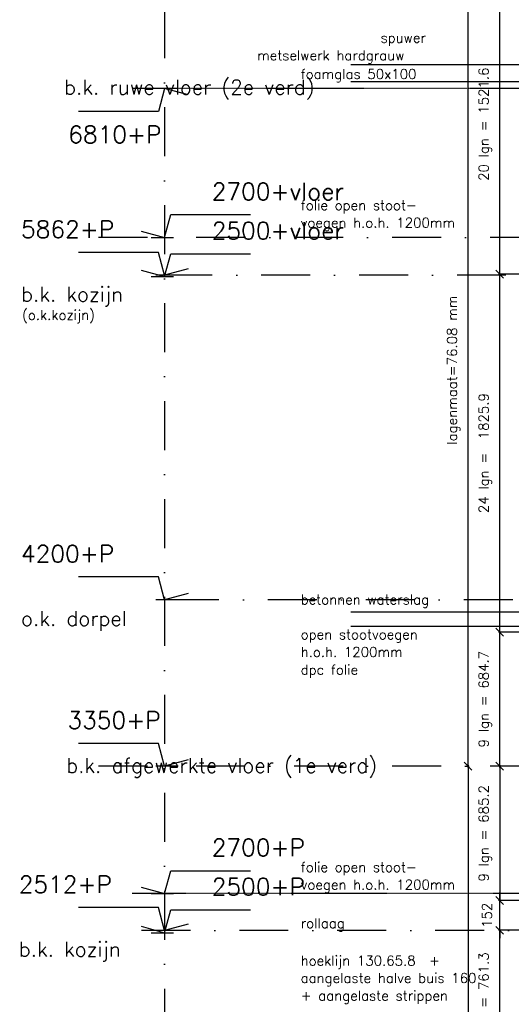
# Model space of a CAD drawing. Extents: x 0 to 297174, y -27731 to 163980.
# Tile 43 of 152: x 149574 to 152085, y 94580 to 99608. Entities that reach past the tile are written whole.
import ezdxf

# ---------------------------------------------------------------- set-up
doc = ezdxf.new("R2010")
doc.units = 0
doc.header["$LTSCALE"] = 5
doc.header["$MEASUREMENT"] = 0
doc.header["$PDMODE"] = 3
doc.header["$PDSIZE"] = 0.1
doc.linetypes.add('DASHDOT', pattern=[1, 0.5, -0.25, 0, -0.25])
doc.linetypes.add('DD1', pattern=[2.66667, 1.66667, -0.5, 0, -0.5])
doc.layers.get('0').update_dxf_attribs({"linetype": 'CONTINUOUS'})
doc.layers.get('DEFPOINTS').update_dxf_attribs({"linetype": 'CONTINUOUS'})
for name, color, linetype in [('A--M$1A-_F123-', 1, 'CONTINUOUS'), ('A--M01A1_MAATVOERING', 1, 'CONTINUOUS'), ('A--M01B1_HOOGTE_MAATV', 1, 'CONTINUOUS'), ('A--T01A-25_TEKST', 2, 'CONTINUOUS'), ('A--T01B2_HOOGTE_MAATV', 2, 'CONTINUOUS'), ('A--T01B3_HOOGTE_MAATV', 3, 'CONTINUOUS'), ('STRAMIEN', 8, 'DD1')]:
    doc.layers.add(name, color=color, linetype=linetype)
doc.styles.add('HIEMSTRA', font='romans.shx')
doc.styles.add('HOOGTEXT', font='ROMANS.shx', dxfattribs={"height": 2.5})
doc.dimstyles.get("Standard").update_dxf_attribs({"dimscale": 50, "dimtxt": 2.5, "dimasz": 2, "dimexe": 0.3, "dimexo": 0.3, "dimgap": 2, "dimtad": 1, "dimdec": 0, "dimzin": 0, "dimdsep": 46, "dimtxsty": 'HIEMSTRA', "dimblk1": 'OBLIQUE', "dimblk2": 'OBLIQUE', "dimsah": 1, "dimcen": 0.09, "dimdle": 0.3, "dimclrd": 1, "dimclre": 1, "dimclrt": 2, "dimadec": 0, "dimazin": 0, "dimtfac": 1, "dimtdec": 4, "dimtix": 1, "dimtmove": 2, "dimatfit": 3, "dimldrblk": 'OBLIQUE', "dimfxl": 0, "dimtvp": 625, "dimtolj": 1, "dimtzin": 0, "dimarcsym": 0})

# ---------------------------------------------------------------- blocks, each defined once
blk = doc.blocks.new('HOOGTEP')
at = {"layer": 'A--M01A1_MAATVOERING'}
for p, q in [((0, 0), (0.62, 2.33)), ((0.62, 2.33), (8.79, 2.33)), ((-2.41, 0.65), (0, 0))]:
    blk.add_line(p, q, dxfattribs=at)
at = {"layer": 'A--M01B1_HOOGTE_MAATV'}
blk.add_line((-1.38, 0), (0.91, 0), dxfattribs=at)
at = {"layer": 'A--T01B2_HOOGTE_MAATV', "style": 'HOOGTEXT', "flags": 4}
blk.add_attdef('TEKST', (1.84, -0.67), '', height=1.5, dxfattribs=at)
at = {"layer": 'A--T01B3_HOOGTE_MAATV', "style": 'HOOGTEXT', "flags": 4}
blk.add_attdef('HOOGTE', (1.67, 3.82), '', height=1.75, dxfattribs=at)
blk = doc.blocks.new('_OBLIQUE')
at = {"color": 0, "linetype": 'ByBlock'}
blk.add_line((-0.5, -0.5), (0.5, 0.5), dxfattribs=at)
blk = doc.blocks.new('*D512')
at = {"layer": 'A--M$1A-_F123-', "color": 1, "lineweight": -2}
for p, q in [((152273.3, 98307.9), (152020, 98307.9)), ((152026, 96474.6), (152026, 98313.9)), ((152273.3, 96480.6), (152020, 96480.6))]:
    blk.add_line(p, q, dxfattribs=at)
at = {"layer": 'DEFPOINTS', "color": 0}
for p in [(152026, 98307.9), (152279.3, 98307.9), (152279.3, 96480.6)]:
    blk.add_point(p, dxfattribs=at)
at = {"layer": 'A--M$1A-_F123-', "color": 1, "lineweight": -2, "xscale": 40, "yscale": 40, "zscale": 40}
for p, rotation in [((152026, 98307.9), 90), ((152026, 96480.6), 270)]:
    blk.add_blockref('_OBLIQUE', p, dxfattribs=dict(at, rotation=rotation))
at = {"layer": 'A--M$1A-_F123-', "color": 2, "insert": (151952.7, 97394.3), "char_height": 50, "attachment_point": 5, "rotation": 90, "style": 'HIEMSTRA'}
blk.add_mtext('\\A1;24 lgn =  1825.9', dxfattribs=at)
blk = doc.blocks.new('*D513')
at = {"color": 1, "linetype": 'ByBlock'}
for p, q in [((152273.3, 99840.1), (152020, 99840.1)), ((152026, 98301.9), (152026, 99846.1)), ((152273.3, 98307.9), (152020, 98307.9))]:
    blk.add_line(p, q, dxfattribs=at)
at = {"layer": 'DEFPOINTS', "color": 0, "linetype": 'ByBlock'}
for p in [(152026, 99840.1), (152279.3, 99840.1), (152279.3, 98307.9)]:
    blk.add_point(p, dxfattribs=at)
at = {"color": 1, "linetype": 'ByBlock', "xscale": 40, "yscale": 40, "zscale": 40}
for p, rotation in [((152026, 99840.1), 90), ((152026, 98307.9), 270)]:
    blk.add_blockref('_OBLIQUE', p, dxfattribs=dict(at, rotation=rotation))
at = {"color": 2, "linetype": 'ByBlock', "insert": (151952.7, 99074), "char_height": 50, "attachment_point": 5, "rotation": 90, "style": 'HIEMSTRA'}
blk.add_mtext('\\A1;20 lgn = 1521.6', dxfattribs=at)
blk = doc.blocks.new('*D520')
at = {"layer": 'A--M$1A-_F123-', "color": 1, "lineweight": -2}
for p, q in [((152308, 94958.2), (152020, 94958.2)), ((152026, 94190.9), (152026, 94964.2)), ((152273.3, 94196.9), (152020, 94196.9))]:
    blk.add_line(p, q, dxfattribs=at)
at = {"layer": 'DEFPOINTS', "color": 0}
for p in [(152026, 94958.2), (152314, 94958.2), (152279.3, 94196.9)]:
    blk.add_point(p, dxfattribs=at)
at = {"layer": 'A--M$1A-_F123-', "color": 1, "lineweight": -2, "xscale": 40, "yscale": 40, "zscale": 40}
for p, rotation in [((152026, 94958.2), 90), ((152026, 94196.9), 270)]:
    blk.add_blockref('_OBLIQUE', p, dxfattribs=dict(at, rotation=rotation))
at = {"layer": 'A--M$1A-_F123-', "color": 2, "insert": (151952.7, 94577.5), "char_height": 50, "attachment_point": 5, "rotation": 90, "style": 'HIEMSTRA'}
blk.add_mtext('\\A1;10 lgn = 761.3', dxfattribs=at)
blk = doc.blocks.new('*D521')
at = {"layer": 'A--M$1A-_F123-', "color": 1, "lineweight": -2}
for p, q in [((152026, 95110.4), (152026, 95150.4)), ((152315.8, 95110.4), (152020, 95110.4)), ((152026, 94958.2), (152026, 95110.4)), ((152308, 94958.2), (152020, 94958.2)), ((152026, 94958.2), (152026, 94918.2))]:
    blk.add_line(p, q, dxfattribs=at)
at = {"layer": 'DEFPOINTS', "color": 0}
for p in [(152026, 95110.4), (152321.8, 95110.4), (152314, 94958.2)]:
    blk.add_point(p, dxfattribs=at)
at = {"layer": 'A--M$1A-_F123-', "color": 1, "lineweight": -2, "xscale": 40, "yscale": 40, "zscale": 40}
for p, rotation in [((152026, 95110.4), 270), ((152026, 94958.2), 90)]:
    blk.add_blockref('_OBLIQUE', p, dxfattribs=dict(at, rotation=rotation))
at = {"layer": 'A--M$1A-_F123-', "color": 2, "insert": (151961, 95034.3), "char_height": 50, "attachment_point": 5, "rotation": 90, "style": 'HIEMSTRA'}
blk.add_mtext('\\A1;152', dxfattribs=at)
blk = doc.blocks.new('*D522')
at = {"layer": 'A--M$1A-_F123-', "color": 1, "lineweight": -2}
for p, q in [((152273.3, 95795.9), (152020, 95795.9)), ((152026, 95801.9), (152026, 95104.4)), ((152308, 95110.4), (152020, 95110.4))]:
    blk.add_line(p, q, dxfattribs=at)
at = {"layer": 'DEFPOINTS', "color": 0}
for p in [(152279.3, 95795.9, 0), (152026, 95110.4), (152314, 95110.4)]:
    blk.add_point(p, dxfattribs=at)
at = {"layer": 'A--M$1A-_F123-', "color": 1, "lineweight": -2, "xscale": 40, "yscale": 40, "zscale": 40}
for p, rotation in [((152026, 95795.9), 90), ((152026, 95110.4), 270)]:
    blk.add_blockref('_OBLIQUE', p, dxfattribs=dict(at, rotation=rotation))
at = {"layer": 'A--M$1A-_F123-', "color": 2, "insert": (151952.7, 95453.2), "char_height": 50, "attachment_point": 5, "rotation": 90, "style": 'HIEMSTRA'}
blk.add_mtext('\\A1;9 lgn = 685.2', dxfattribs=at)
blk = doc.blocks.new('*D523')
at = {"layer": 'A--M$1A-_F123-', "color": 1, "lineweight": -2}
for p, q in [((152308, 96480.6), (152020, 96480.6)), ((152026, 95789.9), (152026, 96486.6)), ((152273.3, 95795.9), (152020, 95795.9))]:
    blk.add_line(p, q, dxfattribs=at)
at = {"layer": 'DEFPOINTS', "color": 0}
for p in [(152026, 96480.6), (152314, 96480.6, 0), (152279.3, 95795.9, 0)]:
    blk.add_point(p, dxfattribs=at)
at = {"layer": 'A--M$1A-_F123-', "color": 1, "lineweight": -2, "xscale": 40, "yscale": 40, "zscale": 40}
for p, rotation in [((152026, 96480.6), 90), ((152026, 95795.9), 270)]:
    blk.add_blockref('_OBLIQUE', p, dxfattribs=dict(at, rotation=rotation))
at = {"layer": 'A--M$1A-_F123-', "color": 2, "insert": (151952.7, 96138.3), "char_height": 50, "attachment_point": 5, "rotation": 90, "style": 'HIEMSTRA'}
blk.add_mtext('\\A1;9 lgn = 684.7', dxfattribs=at)
blk = doc.blocks.new('*D525')
at = {"layer": 'A--M$1A-_F123-', "color": 1, "linetype": 'Continuous', "lineweight": -2}
for p, q in [((151854.2, 99840.1), (151870.4, 99840.1)), ((151864.4, 95789.9), (151864.4, 99846.1)), ((151854.2, 95795.9), (151870.4, 95795.9))]:
    blk.add_line(p, q, dxfattribs=at)
at = {"layer": 'DEFPOINTS', "color": 0, "linetype": 'Continuous'}
for p in [(151848.2, 99840.1), (151864.4, 99840.1), (151848.2, 95795.9)]:
    blk.add_point(p, dxfattribs=at)
at = {"layer": 'A--M$1A-_F123-', "color": 1, "linetype": 'Continuous', "lineweight": -2, "xscale": 40, "yscale": 40, "zscale": 40}
for p, rotation in [((151864.4, 99840.1), 90), ((151864.4, 95795.9), 270)]:
    blk.add_blockref('_OBLIQUE', p, dxfattribs=dict(at, rotation=rotation))
at = {"layer": 'A--M$1A-_F123-', "color": 3, "linetype": 'Continuous', "insert": (151791.1, 97818), "char_height": 50, "attachment_point": 5, "rotation": 90, "style": 'HIEMSTRA'}
blk.add_mtext('\\A1;lagenmaat=76.08 mm', dxfattribs=at)
blk = doc.blocks.new('*D526')
at = {"layer": 'A--M$1A-_F123-', "color": 1, "linetype": 'Continuous', "lineweight": -2}
for p, q in [((151864.4, 95801.9), (151864.4, 92211.5)), ((151858.4, 92217.5), (151858.4, 92217.5))]:
    blk.add_line(p, q, dxfattribs=at)
at = {"layer": 'DEFPOINTS', "color": 0, "linetype": 'Continuous'}
for p in [(151864.4, 95795.9, 0), (151864.4, 92217.5), (151864.4, 92217.5)]:
    blk.add_point(p, dxfattribs=at)
at = {"layer": 'A--M$1A-_F123-', "color": 1, "linetype": 'Continuous', "lineweight": -2, "xscale": 40, "yscale": 40, "zscale": 40}
for p, rotation in [((151864.4, 95795.9), 90), ((151864.4, 92217.5), 270)]:
    blk.add_blockref('_OBLIQUE', p, dxfattribs=dict(at, rotation=rotation))
at = {"layer": 'A--M$1A-_F123-', "color": 3, "linetype": 'Continuous', "insert": (151790.9, 94006.7), "char_height": 50, "attachment_point": 5, "rotation": 90, "style": 'HIEMSTRA'}
blk.add_mtext('\\A1;\\fRomanS|b0|i0|c0|p0;lagenmaat=76.13 mm', dxfattribs=at)

msp = doc.modelspace()

# ---------------------------------------------------------------- linework, layer by layer
at = {"layer": 'A--T01A-25_TEKST'}
for p, q in [((151265.8, 99379.2), (152619.1, 99379.2)), ((151265.8, 99291.5), (152619.1, 99291.5)), ((151265.9, 96584.7), (152243.5, 96584.7)), ((151265.9, 96510.6), (152526.3, 96510.6, 0))]:
    msp.add_line(p, q, dxfattribs=at)
at = {"layer": 'STRAMIEN', "linetype": 'DASHDOT', "ltscale": 100}
for p, q in [((150314.3, 107162), (150314.3, 90125.1)), ((171730.5, 98495.9, -0.1), (149883, 98495.9)), ((156058.8, 98302.9), (150314.3, 98302.9)), ((156093.2, 96645.9, 0), (150314.3, 96645.9, 0)), ((171730.5, 95795.9, -0.1), (149883, 95795.9)), ((160948.3, 94957.5), (150148.7, 94957.5))]:
    msp.add_line(p, q, dxfattribs=at)
at = {"layer": 'STRAMIEN', "linetype": 'DASHDOT'}
for p, q in [((171722.7, 99255.9), (150148.7, 99255.9)), ((160948.3, 95145.9), (150148.7, 95145.9))]:
    msp.add_line(p, q, dxfattribs=at)

# ---------------------------------------------------------------- block references
ref = msp.add_blockref('HOOGTEP', (150314.3, 99255.9), dxfattribs=dict(xscale=50, yscale=50, zscale=50, rotation=180))
ref.add_attrib('TEKST', 'b.k. ruwe vloer (2e verd)', (149800.8, 99225.2), dxfattribs={"layer": 'A--T01B2_HOOGTE_MAATV', "height": 75, "style": 'HOOGTEXT', "flags": 4})
ref.add_attrib('HOOGTE', '6810+P', (149822.3, 98977.4), dxfattribs={"layer": 'A--T01B3_HOOGTE_MAATV', "height": 87.5, "style": 'HOOGTEXT', "flags": 4})
ref = msp.add_blockref('HOOGTEP', (150314.3, 98495.9), dxfattribs=dict(xscale=50, yscale=50, zscale=50))
ref.add_attrib('HOOGTE', '2700+vloer', (150555.2, 98686.9), dxfattribs={"layer": 'A--T01B3_HOOGTE_MAATV', "height": 87.5, "style": 'HOOGTEXT', "flags": 4})
ref = msp.add_blockref('HOOGTEP', (150314.3, 98302.9), dxfattribs=dict(xscale=-50, yscale=50, zscale=50))
ref.add_attrib('TEKST', 'b.k. kozijn', (149580.9, 98168.9), dxfattribs={"layer": 'A--T01B2_HOOGTE_MAATV', "height": 75, "style": 'HOOGTEXT', "flags": 4})
ref.add_attrib('HOOGTE', '5862+P', (149580.9, 98493.9), dxfattribs={"layer": 'A--T01B3_HOOGTE_MAATV', "height": 87.5, "style": 'HOOGTEXT', "flags": 4})
ref = msp.add_blockref('HOOGTEP', (150314.3, 98295.9), dxfattribs=dict(xscale=50, yscale=50, zscale=50))
ref.add_attrib('HOOGTE', '2500+vloer', (150555.2, 98486.9), dxfattribs={"layer": 'A--T01B3_HOOGTE_MAATV', "height": 87.5, "style": 'HOOGTEXT', "flags": 4})
ref = msp.add_blockref('HOOGTEP', (150314.3, 96645.9, 0), dxfattribs=dict(xscale=-50, yscale=50, zscale=50))
ref.add_attrib('TEKST', 'o.k. dorpel', (149580.9, 96511.9, 0), dxfattribs={"layer": 'A--T01B2_HOOGTE_MAATV', "height": 75, "style": 'HOOGTEXT', "flags": 4})
ref.add_attrib('HOOGTE', '4200+P', (149580.9, 96836.9, 0), dxfattribs={"layer": 'A--T01B3_HOOGTE_MAATV', "height": 87.5, "style": 'HOOGTEXT', "flags": 4})
ref = msp.add_blockref('HOOGTEP', (150314.3, 95795.9), dxfattribs=dict(xscale=-50, yscale=50, zscale=50))
ref.add_attrib('TEKST', 'b.k. afgewerkte vloer (1e verd)', (149811.6, 95762.3), dxfattribs={"layer": 'A--T01B2_HOOGTE_MAATV', "height": 75, "style": 'HOOGTEXT', "flags": 4})
ref.add_attrib('HOOGTE', '3350+P', (149818.1, 95986.9), dxfattribs={"layer": 'A--T01B3_HOOGTE_MAATV', "height": 87.5, "style": 'HOOGTEXT', "flags": 4})
ref = msp.add_blockref('HOOGTEP', (150314.3, 95145.9), dxfattribs=dict(xscale=50, yscale=50, zscale=50))
ref.add_attrib('HOOGTE', '2700+P', (150555.2, 95336.9), dxfattribs={"layer": 'A--T01B3_HOOGTE_MAATV', "height": 87.5, "style": 'HOOGTEXT', "flags": 4})
ref = msp.add_blockref('HOOGTEP', (150314.3, 94957.5), dxfattribs=dict(xscale=-50, yscale=50, zscale=50))
ref.add_attrib('TEKST', 'b.k. kozijn', (149569.2, 94823.5), dxfattribs={"layer": 'A--T01B2_HOOGTE_MAATV', "height": 75, "style": 'HOOGTEXT', "flags": 4})
ref.add_attrib('HOOGTE', '2512+P', (149569.2, 95148.5), dxfattribs={"layer": 'A--T01B3_HOOGTE_MAATV', "height": 87.5, "style": 'HOOGTEXT', "flags": 4})
ref = msp.add_blockref('HOOGTEP', (150314.3, 94945.9), dxfattribs=dict(xscale=50, yscale=50, zscale=50))
ref.add_attrib('HOOGTE', '2500+P', (150555.2, 95136.9), dxfattribs={"layer": 'A--T01B3_HOOGTE_MAATV', "height": 87.5, "style": 'HOOGTEXT', "flags": 4})

# ---------------------------------------------------------------- texts
at = {"layer": 'A--T01A-25_TEKST', "style": 'HIEMSTRA'}
for s, p in [('spuwer', (151417.5, 99490.1)), ('metselwerk hardgrauw', (150786.9, 99400.2)), ('foamglas 50x100', (151009.4, 99305.1)), ('folie open stoot-', (151009.5, 98635.4)), ('voegen h.o.h. 1200mm', (151009.5, 98546.1)), ('(o.k.kozijn)', (149585.8, 98075.1)), ('betonnen waterslag', (151009.5, 96621.9)), ('open stootvoegen', (151009.5, 96443.5)), ('h.o.h. 1200mm', (151009.5, 96354.3)), ('dpc folie', (151009.5, 96263.4)), ('folie open stoot-', (151009.5, 95255.4)), ('voegen h.o.h. 1200mm', (151009.5, 95166.2)), ('rollaag', (151009.5, 94969.1)), ('hoeklijn 130.65.8  + ', (151009.5, 94778.2)), ('aangelaste halve buis 160', (151009.5, 94689)), ('+ aangelaste strippen', (151009.5, 94599.7))]:
    msp.add_text(s, height=50, dxfattribs=at).set_placement(p)

# ---------------------------------------------------------------- dimensions: what is measured, and where the dimension line sits
at = {"layer": 'A--M$1A-_F123-', "linetype": 'Continuous'}
for base, p1, p2, text, picture, middle in [((151864.4, 99840.1, 0), (151848.2, 95795.9, 0), (151848.2, 99840.1, 0), 'lagenmaat=76.08 mm', '*D525', (151791.1, 97818, 0)), ((151864.4, 92217.5), (151864.4, 95795.9, 0), (151864.4, 92217.5), '\\fRomanS|b0|i0|c0|p0;lagenmaat=76.13 mm', '*D526', (151790.9, 94006.7))]:
    dim = msp.add_linear_dim(base=base, p1=p1, p2=p2, angle=90, text=text, dimstyle='Standard', override={"dimscale": 20, "dimclrt": 3}, dxfattribs=at)
    dim.commit()
    dim.dimension.update_dxf_attribs({"geometry": picture, "text_midpoint": middle})
at = {"layer": 'A--M$1A-_F123-'}
for base, p1, p2, text, picture, middle in [((152026, 99840.1), (152279.3, 98307.9), (152279.3, 99840.1), '20 lgn = 1521.6', '*D513', (151952.7, 99074)), ((152026, 98307.9), (152279.3, 96480.6), (152279.3, 98307.9), '24 lgn =  1825.9', '*D512', (151952.7, 97394.3)), ((152026, 96480.6), (152279.3, 95795.9, 0), (152314, 96480.6, 0), '9 lgn = 684.7', '*D523', (151952.7, 96138.3)), ((152026, 95110.4), (152279.3, 95795.9, 0), (152314, 95110.4), '9 lgn = 685.2', '*D522', (151952.7, 95453.2)), ((152026, 94958.2), (152279.3, 94196.9), (152314, 94958.2), '10 lgn = 761.3', '*D520', (151952.7, 94577.5))]:
    dim = msp.add_linear_dim(base=base, p1=p1, p2=p2, angle=270, text=text, dimstyle='Standard', override={"dimscale": 20}, dxfattribs=at)
    dim.commit()
    dim.dimension.update_dxf_attribs({"geometry": picture, "text_midpoint": middle})
dim = msp.add_linear_dim(base=(152026, 95110.4), p1=(152314, 94958.2), p2=(152321.8, 95110.4), angle=270, dimstyle='Standard', override={"dimscale": 20}, dxfattribs=at)
dim.commit()
dim.dimension.update_dxf_attribs({"geometry": '*D521', "text_midpoint": (151961, 95034.3)})

doc.saveas('drawing.dxf')
